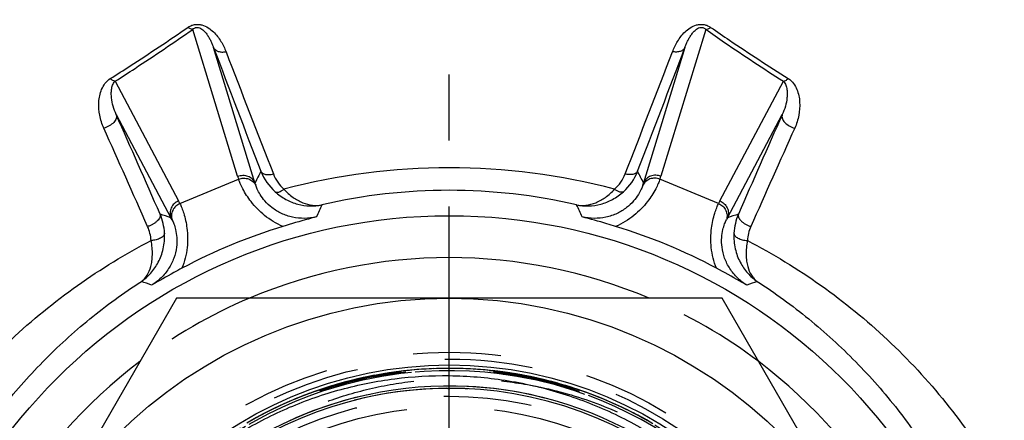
# Model space of a CAD drawing. Header units: millimetres. Extents: x 402 to 598, y 400 to 600.
# Tile 5 of 7: x 468 to 541, y 526 to 556. Entities that reach past the tile are written whole.
import ezdxf

# ---------------------------------------------------------------- set-up
doc = ezdxf.new("R2010")
doc.units = ezdxf.units.MM
doc.header["$LTSCALE"] = 65.185185
doc.linetypes.add('CENTER', pattern=[0.6, 0.375, -0.075, 0.075, -0.075])
doc.linetypes.add('HIDDEN', pattern=[0.2, 0.1, -0.1])
for name, color, linetype in [('ACHSEN_S', 7, 'CONTINUOUS'), ('FASEN', 7, 'CONTINUOUS'), ('FLAECHEN', 7, 'CONTINUOUS'), ('KONST.EL_MIT_GEO', 7, 'CONTINUOUS')]:
    doc.layers.add(name, color=color, linetype=linetype)

msp = doc.modelspace()

# ---------------------------------------------------------------- linework, layer by layer
at = {"layer": 'ACHSEN_S', "color": 2, "linetype": 'CENTER'}
msp.add_line((500, 400), (500, 600), dxfattribs=at)
at = {"layer": 'FASEN', "color": 7, "linetype": 'Continuous'}
msp.add_circle((500, 500), 41.105, dxfattribs=at)
for start, end in [(67.08509, 112.91491), (127.08509, 172.91491), (7.08509, 52.91491)]:
    msp.add_arc((500, 500), 38, start, end, dxfattribs=at)
at = {"layer": 'FASEN', "color": 8, "linetype": 'HIDDEN'}
for start, end in [(112.91491, 127.08509), (52.91491, 67.08509)]:
    msp.add_arc((500, 500), 38, start, end, dxfattribs=at)
at = {"layer": 'FLAECHEN', "color": 8, "linetype": 'HIDDEN'}
for radius in [29.805, 26.95]:
    msp.add_circle((500, 500), radius, dxfattribs=at)
at = {"layer": 'KONST.EL_MIT_GEO', "color": 7, "linetype": 'Continuous'}
for p, q in [((484.329, 544.019), (481.001, 554.891)), ((518.999, 554.891), (515.671, 544.019)), ((485.612, 543.534), (482.545, 553.551)), ((517.455, 553.551), (514.388, 543.534)), ((475.258, 551.048), (479.955, 542.207)), ((520.045, 542.207), (524.742, 551.048)), ((475.339, 548.584), (479.391, 540.957)), ((520.609, 540.957), (524.661, 548.584)), ((480.058, 542.003), (484.4, 543.801)), ((519.942, 542.003), (515.6, 543.801)), ((479.793, 535), (459.585, 500)), ((520.207, 535), (479.793, 535)), ((540.415, 500), (520.207, 535))]:
    msp.add_line(p, q, dxfattribs=at)
at = {"layer": 'KONST.EL_MIT_GEO', "color": 8, "linetype": 'HIDDEN'}
for p, q in [((495.017, 529.39), (494.44, 529.286)), ((495.558, 529.476), (494.98, 529.383)), ((496.101, 529.553), (495.522, 529.471)), ((496.644, 529.62), (496.065, 529.548)), ((497.19, 529.676), (496.61, 529.616)), ((497.736, 529.723), (497.155, 529.673)), ((498.282, 529.759), (497.702, 529.72)), ((498.83, 529.786), (498.249, 529.758)), ((499.377, 529.802), (498.797, 529.785)), ((499.925, 529.809), (499.346, 529.802)), ((500.473, 529.805), (499.894, 529.809)), ((501.021, 529.792), (500.443, 529.806)), ((501.569, 529.768), (500.992, 529.793)), ((502.116, 529.734), (501.54, 529.769)), ((502.662, 529.69), (502.087, 529.736)), ((503.207, 529.636), (502.634, 529.692)), ((503.752, 529.572), (503.18, 529.639)), ((504.295, 529.498), (503.725, 529.575)), ((504.836, 529.414), (504.269, 529.502)), ((505.376, 529.32), (504.811, 529.418)), ((491.812, 528.662), (491.246, 528.495)), ((492.34, 528.808), (491.772, 528.651)), ((492.871, 528.944), (492.301, 528.798)), ((493.404, 529.07), (492.832, 528.934)), ((493.94, 529.186), (493.366, 529.061)), ((494.477, 529.293), (493.902, 529.179)), ((505.914, 529.216), (505.352, 529.325)), ((506.45, 529.103), (505.891, 529.221)), ((506.984, 528.979), (506.428, 529.108)), ((507.516, 528.846), (506.962, 528.985)), ((508.045, 528.703), (507.495, 528.851)), ((508.571, 528.55), (508.024, 528.709)), ((489.687, 527.968), (489.104, 527.746)), ((490.203, 528.153), (489.615, 527.941)), ((490.723, 528.329), (490.129, 528.127)), ((491.246, 528.495), (490.646, 528.303)), ((499.418, 528.324), (499.424, 528.324)), ((499.428, 528.324), (499.434, 528.324)), ((499.897, 528.33), (499.953, 528.33)), ((499.926, 528.33), (499.96, 528.33)), ((499.953, 528.33), (500, 528.33)), ((499.96, 528.33), (499.988, 528.33)), ((499.988, 528.33), (499.996, 528.33)), ((499.996, 528.33), (500, 528.33)), ((499.997, 528.33), (500, 528.33)), ((500, 528.33), (500.004, 528.33)), ((500, 528.33), (500.047, 528.33)), ((500, 528.33), (500.018, 528.33)), ((500.577, 528.324), (500.582, 528.324)), ((500.577, 528.324), (500.582, 528.324)), ((500.577, 528.324), (500.582, 528.324)), ((509.094, 528.388), (508.551, 528.556)), ((509.615, 528.216), (509.076, 528.394)), ((510.132, 528.034), (509.597, 528.222)), ((510.645, 527.843), (510.114, 528.041)), ((488.159, 527.356), (487.595, 527.105)), ((488.665, 527.57), (488.094, 527.328)), ((489.174, 527.774), (488.597, 527.542)), ((511.155, 527.643), (510.629, 527.85)), ((511.662, 527.433), (511.14, 527.649)), ((512.164, 527.214), (511.647, 527.44)), ((512.662, 526.986), (512.15, 527.221)), ((486.667, 526.661), (486.124, 526.382)), ((487.16, 526.902), (486.61, 526.632)), ((487.658, 527.134), (487.1, 526.873)), ((513.156, 526.749), (512.649, 526.992)), ((513.646, 526.502), (513.143, 526.755)), ((514.131, 526.247), (513.634, 526.509)), ((485.695, 526.152), (485.166, 525.856)), ((486.179, 526.411), (485.643, 526.124)), ((514.611, 525.983), (514.119, 526.253)), ((515.086, 525.71), (514.6, 525.989))]:
    msp.add_line(p, q, dxfattribs=at)
for points in [[(514.761, 525.898), (514.284, 526.164), (513.802, 526.421), (513.315, 526.67), (512.824, 526.91), (512.328, 527.14), (511.829, 527.362), (511.325, 527.574), (510.818, 527.777), (510.307, 527.97), (509.792, 528.155), (509.274, 528.329), (508.754, 528.495), (508.23, 528.65), (507.703, 528.797), (507.174, 528.933), (506.642, 529.06), (506.108, 529.176), (505.573, 529.284), (505.035, 529.381), (504.495, 529.468), (503.954, 529.546), (503.412, 529.613), (502.869, 529.671), (502.324, 529.718), (501.779, 529.756), (501.233, 529.783), (500.687, 529.801), (500.14, 529.809), (499.594, 529.806), (499.048, 529.794), (498.502, 529.771), (497.956, 529.739), (497.411, 529.696), (496.867, 529.644), (496.324, 529.582), (495.783, 529.509), (495.242, 529.427), (494.704, 529.335), (494.167, 529.233), (493.632, 529.121), (493.099, 528.999), (492.569, 528.868), (492.041, 528.727), (491.515, 528.576), (490.993, 528.416), (490.473, 528.246), (489.957, 528.066), (489.444, 527.878), (488.935, 527.679), (488.43, 527.472), (487.928, 527.255), (487.43, 527.029), (486.937, 526.794), (486.448, 526.55), (485.963, 526.297), (485.484, 526.036), (485.009, 525.765)], [(505.214, 529.35), (504.675, 529.44), (504.134, 529.521), (503.592, 529.592), (503.049, 529.653), (502.505, 529.704), (501.96, 529.744), (501.415, 529.775), (500.869, 529.796), (500.322, 529.807), (499.776, 529.808), (499.229, 529.799), (498.683, 529.78), (498.137, 529.751), (497.592, 529.712), (497.048, 529.662), (496.505, 529.603), (495.963, 529.534), (495.422, 529.455), (494.883, 529.366), (494.345, 529.268), (493.809, 529.159), (493.276, 529.041), (492.745, 528.913), (492.216, 528.775), (491.69, 528.627), (491.166, 528.47)], [(514.919, 525.807), (514.443, 526.076), (513.963, 526.337), (513.477, 526.588), (512.988, 526.831), (512.494, 527.064), (511.995, 527.289), (511.493, 527.504), (510.987, 527.71), (510.477, 527.907), (509.964, 528.094), (509.447, 528.272), (508.927, 528.441), (508.404, 528.6), (507.879, 528.749), (507.35, 528.889), (506.819, 529.019), (506.286, 529.139), (505.751, 529.249), (505.214, 529.35)], [(491.286, 528.507), (490.764, 528.342), (490.244, 528.167), (489.728, 527.983), (489.215, 527.79), (488.706, 527.587), (488.201, 527.375), (487.7, 527.153), (487.203, 526.922), (486.71, 526.683), (486.222, 526.434), (485.738, 526.176), (485.26, 525.909)]]:
    msp.add_lwpolyline(points, dxfattribs=at)
at = {"layer": 'KONST.EL_MIT_GEO', "color": 7, "linetype": 'Continuous'}
for radius in [35, 30.062]:
    msp.add_circle((500, 500), radius, dxfattribs=at)
at = {"layer": 'KONST.EL_MIT_GEO', "color": 8, "linetype": 'HIDDEN'}
for radius in [31, 30.5, 29.733, 27.75, 26.95]:
    msp.add_circle((500, 500), radius, dxfattribs=at)
at = {"layer": 'KONST.EL_MIT_GEO', "color": 7, "linetype": 'Continuous'}
for centre, radius, start, end in [((1517.57, 944.547), 1106.415, 200.694787, 201.20281), ((-587.664, 971.381), 1181.469, 338.813327, 339.289077), ((1495.366, 940.494), 1083.468, 200.941985, 201.454933), ((-563.937, 967.088), 1157.015, 338.56137, 339.041712), ((-887.677, -56.64), 1491.344, 23.633376, 23.942792), ((1834.496, -33.198), 1433.227, 156.050935, 156.372897), ((-859.282, -52.368), 1462.425, 23.907865, 24.219992), ((1807.268, -29.14), 1405.46, 155.773682, 156.098461), ((490.047, 545.769), 5.98, 197.01758, 199.21476), ((614.048, 477.88), 144.243, 152.54269, 152.92511), ((489.792, 545.858), 4.017, 201.44576, 227.98504), ((489.749, 545.279), 2.978, 201.36761, 228.0725), ((500, 496.501), 48.144, 75.27121, 104.72879), ((510.251, 545.279), 2.978, 311.9275, 338.63239), ((510.208, 545.858), 4.017, 312.01496, 338.55424), ((385.437, 477.615), 144.823, 27.07566, 27.45655), ((509.953, 545.769), 5.98, 340.78524, 342.98242), ((490.434, 544.896), 5.011, 195.78263, 197.92775), ((509.566, 544.896), 5.011, 342.07225, 344.21737), ((500, 501.154), 41.829, 76.96363, 103.03637), ((474.674, 539.402), 5.98, 25.78524, 27.98242), ((601.687, 490.284), 122.527, 155.08328, 155.54048), ((398.549, 490.392), 122.267, 24.45903, 24.9172), ((525.326, 539.402), 5.98, 152.01758, 154.21476), ((434.895, 403.396), 144.579, 72.07539, 72.4097), ((474.832, 539.591), 4.091, 3.141, 23.37005), ((564.955, 403.864), 144.087, 107.58973, 107.92518), ((525.168, 539.591), 4.091, 156.62995, 176.859), ((474.905, 539.078), 3.02, 3.5811, 23.96169), ((475.018, 538.511), 5.011, 27.07225, 29.21737), ((499.879, 500.291), 41.837, 106.95472, 118.04528), ((500.121, 500.291), 41.837, 61.95472, 73.04528), ((524.982, 538.511), 5.011, 150.78263, 152.92775), ((525.095, 539.078), 3.02, 156.03831, 176.4189), ((434.744, 420.624), 123.168, 69.46059, 69.83597), ((565.256, 420.624), 123.168, 110.16403, 110.53941), ((500, 500), 28.501, 49.46152, 230.56656), ((500, 500), 28.33, 259.14725, 225.11055)]:
    msp.add_arc(centre, radius, start, end, dxfattribs=at)
at = {"layer": 'KONST.EL_MIT_GEO', "color": 8, "linetype": 'HIDDEN'}
for centre, radius, start, end in [((500, 500), 29.638, 152.99362, 152.95391), ((500, 500), 29.638, 240.63487, 152.99361), ((500, 500), 28.501, 49.46152, 318.32021), ((500, 500), 28.33, 91.15764, 133.9427), ((500, 499.998), 28.332, 90.69684, 91.1765), ((500, 500.003), 28.327, 90.15052, 91.16441), ((500, 500.004), 28.326, 90.00009, 91.16452), ((500, 500.009), 28.321, 90.00003, 90.69686), ((500, 500.015), 28.315, 90, 90.17486), ((500, 500.004), 28.326, 88.82382, 89.99991), ((500, 499.992), 28.338, 87.1619, 88.83222)]:
    msp.add_arc(centre, radius, start, end, dxfattribs=at)
at = {"layer": 'KONST.EL_MIT_GEO', "color": 7, "linetype": 'Continuous'}
for points, knots in [([(474.898, 551.247), (475.39, 551.559), (477.322, 552.796), (479.233, 554.067), (480.641, 555.04)], [0, 0, 0, 0, 0.253964, 1, 1, 1, 1]), ([(475.258, 551.048), (475.75, 551.365), (477.683, 552.618), (479.593, 553.906), (481.001, 554.891)], [0, 0, 0, 0, 0.254011, 1, 1, 1, 1]), ([(480.641, 555.04), (480.711, 555.088), (480.865, 555.175), (481.125, 555.254), (481.406, 555.271), (481.765, 555.21), (482.158, 555.025), (482.538, 554.718), (482.845, 554.376), (483.178, 553.895), (483.367, 553.504), (483.469, 553.238)], [0, 0, 0, 0, 0.066125, 0.13691, 0.210655, 0.283625, 0.41947, 0.544493, 0.662971, 0.77753, 1, 1, 1, 1]), ([(481.001, 554.891), (480.942, 554.897), (480.814, 554.934), (480.7, 555), (480.641, 555.04)], [0, 0, 0, 0, 0.456816, 1, 1, 1, 1]), ([(481.001, 554.891), (481.038, 554.93), (481.108, 554.986), (481.223, 555.033), (481.362, 555.049), (481.524, 555.007), (481.72, 554.89), (481.905, 554.716), (482.08, 554.492), (482.224, 554.262), (482.348, 554.029), (482.455, 553.792), (482.517, 553.632), (482.545, 553.551)], [0, 0, 0, 0, 0.068443, 0.109637, 0.155818, 0.242031, 0.314691, 0.44202, 0.559584, 0.672634, 0.783145, 0.892081, 1, 1, 1, 1]), ([(516.531, 553.238), (516.633, 553.504), (516.822, 553.895), (517.155, 554.376), (517.462, 554.718), (517.842, 555.025), (518.235, 555.21), (518.594, 555.271), (518.875, 555.254), (519.135, 555.175), (519.289, 555.088), (519.359, 555.04)], [0, 0, 0, 0, 0.22247, 0.337029, 0.455507, 0.58053, 0.716375, 0.789345, 0.86309, 0.933875, 1, 1, 1, 1]), ([(517.455, 553.551), (517.483, 553.632), (517.545, 553.792), (517.652, 554.029), (517.776, 554.262), (517.92, 554.492), (518.095, 554.716), (518.28, 554.89), (518.476, 555.007), (518.638, 555.049), (518.777, 555.033), (518.892, 554.986), (518.962, 554.93), (518.999, 554.891)], [0, 0, 0, 0, 0.107919, 0.216855, 0.327366, 0.440416, 0.55798, 0.685309, 0.757969, 0.844182, 0.890363, 0.931557, 1, 1, 1, 1]), ([(518.999, 554.891), (519.058, 554.897), (519.186, 554.934), (519.3, 555), (519.359, 555.04)], [0, 0, 0, 0, 0.456816, 1, 1, 1, 1]), ([(518.999, 554.891), (519.463, 554.567), (521.358, 553.257), (523.281, 551.988), (524.742, 551.048)], [0, 0, 0, 0, 0.245731, 1, 1, 1, 1]), ([(519.359, 555.04), (519.823, 554.719), (521.718, 553.426), (523.641, 552.174), (525.102, 551.247)], [0, 0, 0, 0, 0.245779, 1, 1, 1, 1]), ([(482.545, 553.551), (482.576, 553.485), (482.677, 553.36), (482.901, 553.246), (483.175, 553.201), (483.37, 553.218), (483.469, 553.238)], [0, 0, 0, 0, 0.209783, 0.44362, 0.708807, 1, 1, 1, 1]), ([(517.455, 553.551), (517.424, 553.485), (517.323, 553.36), (517.099, 553.246), (516.825, 553.201), (516.63, 553.218), (516.531, 553.238)], [0, 0, 0, 0, 0.209784, 0.44362, 0.708807, 1, 1, 1, 1]), ([(474.416, 547.579), (474.279, 547.883), (474.08, 548.517), (474.019, 549.341), (474.103, 549.984), (474.245, 550.455), (474.492, 550.904), (474.747, 551.151), (474.898, 551.247)], [0, 0, 0, 0, 0.251634, 0.495702, 0.616938, 0.739157, 0.865031, 1, 1, 1, 1]), ([(475.258, 551.048), (475.197, 551.06), (475.068, 551.115), (474.956, 551.197), (474.898, 551.247)], [0, 0, 0, 0, 0.444426, 1, 1, 1, 1]), ([(524.742, 551.048), (524.803, 551.06), (524.932, 551.115), (525.044, 551.197), (525.102, 551.247)], [0, 0, 0, 0, 0.444425, 1, 1, 1, 1]), ([(525.102, 551.247), (525.253, 551.151), (525.508, 550.904), (525.755, 550.455), (525.897, 549.984), (525.981, 549.341), (525.92, 548.517), (525.721, 547.883), (525.584, 547.579)], [0, 0, 0, 0, 0.134969, 0.260843, 0.383062, 0.504298, 0.748366, 1, 1, 1, 1]), ([(475.339, 548.584), (475.246, 548.783), (475.096, 549.189), (474.991, 549.717), (474.966, 550.137), (474.985, 550.451), (475.057, 550.769), (475.172, 550.971), (475.258, 551.048)], [0, 0, 0, 0, 0.254925, 0.500885, 0.621892, 0.742633, 0.865466, 1, 1, 1, 1]), ([(524.742, 551.048), (524.828, 550.971), (524.943, 550.769), (525.015, 550.451), (525.034, 550.137), (525.009, 549.717), (524.904, 549.189), (524.754, 548.783), (524.661, 548.584)], [0, 0, 0, 0, 0.134534, 0.257367, 0.378108, 0.499115, 0.745075, 1, 1, 1, 1]), ([(475.339, 548.584), (475.354, 548.542), (475.368, 548.447), (475.339, 548.299), (475.265, 548.149), (475.106, 547.946), (474.825, 547.731), (474.558, 547.618), (474.416, 547.579)], [0, 0, 0, 0, 0.089557, 0.187808, 0.298818, 0.423349, 0.703677, 1, 1, 1, 1]), ([(524.661, 548.584), (524.646, 548.542), (524.632, 548.447), (524.661, 548.299), (524.735, 548.149), (524.894, 547.946), (525.175, 547.731), (525.442, 547.618), (525.584, 547.579)], [0, 0, 0, 0, 0.089557, 0.187808, 0.298818, 0.42335, 0.703677, 1, 1, 1, 1]), ([(484.329, 544.019), (484.449, 544.067), (484.707, 544.12), (485.091, 544.054), (485.417, 543.854), (485.564, 543.646), (485.612, 543.534)], [0, 0, 0, 0, 0.256601, 0.509932, 0.757474, 1, 1, 1, 1]), ([(486.053, 544.389), (486.066, 544.362), (486.103, 544.308), (486.18, 544.243), (486.279, 544.194), (486.442, 544.147), (486.681, 544.136), (486.875, 544.168), (486.976, 544.194)], [0, 0, 0, 0, 0.091435, 0.189321, 0.297211, 0.416848, 0.690393, 1, 1, 1, 1]), ([(513.947, 544.389), (513.934, 544.362), (513.897, 544.308), (513.82, 544.243), (513.721, 544.194), (513.558, 544.147), (513.319, 544.136), (513.125, 544.168), (513.024, 544.194)], [0, 0, 0, 0, 0.091435, 0.189321, 0.297211, 0.416848, 0.690393, 1, 1, 1, 1]), ([(515.671, 544.019), (515.551, 544.067), (515.293, 544.12), (514.909, 544.054), (514.583, 543.854), (514.436, 543.646), (514.388, 543.534)], [0, 0, 0, 0, 0.256601, 0.509932, 0.757474, 1, 1, 1, 1]), ([(484.4, 543.801), (484.517, 543.849), (484.767, 543.902), (485.142, 543.845), (485.465, 543.658), (485.615, 543.461), (485.666, 543.354)], [0, 0, 0, 0, 0.256598, 0.509781, 0.757306, 1, 1, 1, 1]), ([(487.679, 540.31), (487.191, 540.513), (486.321, 541.044), (485.352, 542.045), (484.809, 542.888), (484.533, 543.46), (484.438, 543.697), (484.4, 543.801)], [0, 0, 0, 0, 0.322702, 0.612659, 0.844013, 0.932171, 1, 1, 1, 1]), ([(490.156, 541.016), (489.869, 540.947), (489.278, 540.873), (488.394, 540.96), (487.572, 541.237), (486.88, 541.659), (486.359, 542.148), (486.009, 542.619), (485.794, 543.016), (485.699, 543.254), (485.666, 543.354)], [0, 0, 0, 0, 0.160043, 0.319864, 0.477342, 0.625862, 0.755961, 0.861828, 0.942785, 1, 1, 1, 1]), ([(514.334, 543.354), (514.301, 543.254), (514.206, 543.016), (513.991, 542.619), (513.641, 542.148), (513.12, 541.659), (512.428, 541.237), (511.606, 540.96), (510.722, 540.873), (510.131, 540.947), (509.844, 541.016)], [0, 0, 0, 0, 0.057215, 0.138172, 0.244039, 0.374138, 0.522658, 0.680136, 0.839957, 1, 1, 1, 1]), ([(515.6, 543.801), (515.562, 543.697), (515.467, 543.46), (515.191, 542.888), (514.648, 542.045), (513.679, 541.044), (512.809, 540.513), (512.321, 540.31)], [0, 0, 0, 0, 0.067829, 0.155987, 0.387341, 0.677298, 1, 1, 1, 1]), ([(515.6, 543.801), (515.483, 543.849), (515.233, 543.902), (514.858, 543.845), (514.535, 543.658), (514.385, 543.461), (514.334, 543.354)], [0, 0, 0, 0, 0.256598, 0.509781, 0.757306, 1, 1, 1, 1]), ([(487.103, 542.873), (487.136, 542.85), (487.204, 542.832), (487.297, 542.837), (487.414, 542.863), (487.574, 542.935), (487.696, 543.016), (487.76, 543.064)], [0, 0, 0, 0, 0.170042, 0.272813, 0.39021, 0.669212, 1, 1, 1, 1]), ([(487.103, 542.873), (487.347, 542.654), (487.879, 542.28), (488.765, 541.93), (489.674, 541.797), (490.275, 541.846), (490.565, 541.904)], [0, 0, 0, 0, 0.264765, 0.517992, 0.761935, 1, 1, 1, 1]), ([(487.76, 543.064), (487.963, 542.839), (488.393, 542.45), (489.118, 542.045), (489.852, 541.851), (490.338, 541.863), (490.565, 541.904)], [0, 0, 0, 0, 0.287315, 0.546116, 0.78086, 1, 1, 1, 1]), ([(509.435, 541.904), (509.662, 541.863), (510.148, 541.851), (510.882, 542.045), (511.607, 542.45), (512.037, 542.839), (512.24, 543.064)], [0, 0, 0, 0, 0.21914, 0.453884, 0.712685, 1, 1, 1, 1]), ([(509.435, 541.904), (509.725, 541.846), (510.326, 541.797), (511.235, 541.93), (512.121, 542.28), (512.653, 542.654), (512.897, 542.873)], [0, 0, 0, 0, 0.238065, 0.482008, 0.735235, 1, 1, 1, 1]), ([(512.897, 542.873), (512.864, 542.85), (512.796, 542.832), (512.703, 542.837), (512.586, 542.863), (512.426, 542.935), (512.304, 543.016), (512.24, 543.064)], [0, 0, 0, 0, 0.170042, 0.272813, 0.39021, 0.669212, 1, 1, 1, 1]), ([(479.955, 542.207), (479.836, 542.157), (479.617, 542.011), (479.392, 541.694), (479.302, 541.321), (479.346, 541.07), (479.391, 540.957)], [0, 0, 0, 0, 0.256601, 0.509932, 0.757474, 1, 1, 1, 1]), ([(480.058, 542.003), (479.943, 541.954), (479.728, 541.815), (479.503, 541.509), (479.407, 541.149), (479.44, 540.904), (479.48, 540.791)], [0, 0, 0, 0, 0.256598, 0.509781, 0.757306, 1, 1, 1, 1]), ([(480.058, 542.003), (480.106, 541.902), (480.206, 541.667), (480.415, 541.068), (480.627, 540.088), (480.65, 538.695), (480.41, 537.704), (480.209, 537.216)], [0, 0, 0, 0, 0.067829, 0.155987, 0.387341, 0.677298, 1, 1, 1, 1]), ([(519.791, 537.216), (519.59, 537.704), (519.35, 538.695), (519.373, 540.088), (519.585, 541.068), (519.794, 541.667), (519.894, 541.902), (519.942, 542.003)], [0, 0, 0, 0, 0.322702, 0.612659, 0.844013, 0.932171, 1, 1, 1, 1]), ([(519.942, 542.003), (520.057, 541.954), (520.272, 541.815), (520.497, 541.509), (520.593, 541.149), (520.56, 540.904), (520.52, 540.791)], [0, 0, 0, 0, 0.256598, 0.509781, 0.757306, 1, 1, 1, 1]), ([(520.045, 542.207), (520.164, 542.157), (520.383, 542.011), (520.608, 541.694), (520.698, 541.321), (520.654, 541.07), (520.609, 540.957)], [0, 0, 0, 0, 0.256601, 0.509932, 0.757474, 1, 1, 1, 1]), ([(478.588, 541.214), (478.6, 541.179), (478.608, 541.097), (478.572, 540.971), (478.495, 540.841), (478.402, 540.736), (478.312, 540.654), (478.206, 540.57), (478.06, 540.474), (477.869, 540.378), (477.733, 540.327), (477.664, 540.305)], [0, 0, 0, 0, 0.079486, 0.170451, 0.277709, 0.401817, 0.469609, 0.540611, 0.689949, 0.844908, 1, 1, 1, 1]), ([(521.412, 541.214), (521.4, 541.179), (521.392, 541.097), (521.428, 540.971), (521.505, 540.841), (521.598, 540.736), (521.688, 540.654), (521.794, 540.57), (521.94, 540.474), (522.131, 540.378), (522.267, 540.327), (522.336, 540.305)], [0, 0, 0, 0, 0.079486, 0.170451, 0.277709, 0.401817, 0.469609, 0.540611, 0.689949, 0.844908, 1, 1, 1, 1]), ([(479.48, 540.791), (479.528, 540.697), (479.628, 540.462), (479.757, 540.03), (479.842, 539.449), (479.82, 538.735), (479.629, 537.946), (479.243, 537.17), (478.68, 536.483), (478.21, 536.117), (477.958, 535.963)], [0, 0, 0, 0, 0.057215, 0.138172, 0.244039, 0.374138, 0.522658, 0.680136, 0.839957, 1, 1, 1, 1]), ([(490.156, 541.016), (489.959, 540.965), (489.13, 540.743), (488.306, 540.501), (487.679, 540.31)], [0, 0, 0, 0, 0.23693, 1, 1, 1, 1]), ([(512.321, 540.31), (512.104, 540.376), (511.282, 540.624), (510.455, 540.857), (509.844, 541.016)], [0, 0, 0, 0, 0.264449, 1, 1, 1, 1]), ([(522.042, 535.963), (521.79, 536.117), (521.32, 536.483), (520.757, 537.17), (520.371, 537.946), (520.18, 538.735), (520.158, 539.449), (520.243, 540.03), (520.372, 540.462), (520.472, 540.697), (520.52, 540.791)], [0, 0, 0, 0, 0.160043, 0.319864, 0.477342, 0.625862, 0.755961, 0.861828, 0.942785, 1, 1, 1, 1]), ([(477.201, 536.244), (477.457, 536.419), (477.938, 536.843), (478.503, 537.663), (478.875, 538.675), (478.938, 539.426), (478.917, 539.815)], [0, 0, 0, 0, 0.225034, 0.460939, 0.716412, 1, 1, 1, 1]), ([(478.917, 539.815), (478.916, 539.781), (478.899, 539.71), (478.836, 539.611), (478.74, 539.52), (478.565, 539.407), (478.287, 539.307), (478.046, 539.273), (477.919, 539.267)], [0, 0, 0, 0, 0.083687, 0.176845, 0.283727, 0.405503, 0.687457, 1, 1, 1, 1]), ([(521.083, 539.815), (521.062, 539.426), (521.125, 538.675), (521.497, 537.663), (522.062, 536.843), (522.543, 536.419), (522.799, 536.244)], [0, 0, 0, 0, 0.283588, 0.539061, 0.774966, 1, 1, 1, 1]), ([(521.083, 539.815), (521.084, 539.781), (521.101, 539.71), (521.164, 539.611), (521.26, 539.52), (521.435, 539.407), (521.713, 539.307), (521.954, 539.273), (522.081, 539.267)], [0, 0, 0, 0, 0.083687, 0.176845, 0.283727, 0.405503, 0.687457, 1, 1, 1, 1]), ([(459.587, 521.993), (460.672, 523.833), (463.104, 527.346), (467.448, 532.033), (472.394, 536.068), (476.031, 538.285), (477.919, 539.267)], [0, 0, 0, 0, 0.25126, 0.500639, 0.749657, 1, 1, 1, 1]), ([(477.201, 536.244), (477.282, 536.303), (477.436, 536.442), (477.705, 536.795), (477.889, 537.246), (477.992, 537.763), (478.039, 538.407), (477.987, 538.918), (477.919, 539.267)], [0, 0, 0, 0, 0.092282, 0.189136, 0.40665, 0.532633, 0.672622, 1, 1, 1, 1]), ([(522.081, 539.267), (522.013, 538.918), (521.961, 538.407), (522.008, 537.763), (522.111, 537.246), (522.295, 536.795), (522.564, 536.442), (522.718, 536.303), (522.799, 536.244)], [0, 0, 0, 0, 0.327378, 0.467367, 0.59335, 0.810864, 0.907718, 1, 1, 1, 1]), ([(522.081, 539.267), (523.969, 538.285), (527.606, 536.068), (532.552, 532.033), (536.896, 527.346), (539.328, 523.833), (540.413, 521.993)], [0, 0, 0, 0, 0.250343, 0.499361, 0.74874, 1, 1, 1, 1]), ([(480.209, 537.216), (480.008, 537.109), (479.252, 536.703), (478.502, 536.283), (477.958, 535.963)], [0, 0, 0, 0, 0.26445, 1, 1, 1, 1]), ([(522.042, 535.963), (521.867, 536.066), (521.123, 536.496), (520.37, 536.908), (519.791, 537.216)], [0, 0, 0, 0, 0.23693, 1, 1, 1, 1]), ([(464.052, 522.846), (464.889, 524.193), (466.706, 526.789), (469.835, 530.349), (473.329, 533.536), (475.878, 535.39), (477.201, 536.244)], [0, 0, 0, 0, 0.251546, 0.501262, 0.750304, 1, 1, 1, 1]), ([(522.799, 536.244), (524.122, 535.39), (526.671, 533.536), (530.165, 530.349), (533.294, 526.789), (535.111, 524.193), (535.948, 522.846)], [0, 0, 0, 0, 0.249696, 0.498738, 0.748454, 1, 1, 1, 1]), ([(473.594, 513.458), (474.219, 514.653), (475.636, 516.959), (478.212, 520.094), (481.192, 522.848), (484.52, 525.168), (488.136, 527.011), (491.97, 528.34), (495.949, 529.13), (498.652, 529.286), (500, 529.27)], [0, 0, 0, 0, 0.125001, 0.250002, 0.375002, 0.500002, 0.625002, 0.750002, 0.875001, 1, 1, 1, 1]), ([(500, 529.27), (501.382, 529.254), (503.457, 529.083), (506.175, 528.564), (508.849, 527.853), (512.086, 526.61), (515.719, 524.583), (519.026, 522.06), (521.94, 519.091), (524.401, 515.737), (526.357, 512.065), (527.768, 508.152), (528.603, 504.076), (528.843, 499.923), (528.484, 495.778), (527.531, 491.729), (526.258, 488.502), (524.968, 486.054), (523.505, 483.707), (522.217, 482.069), (521.286, 481.048)], [0, 0, 0, 0, 0.062496, 0.093764, 0.125032, 0.187528, 0.250023, 0.312519, 0.375014, 0.43751, 0.500005, 0.5625, 0.624994, 0.687489, 0.749983, 0.812477, 0.874971, 0.906239, 0.937506, 1, 1, 1, 1])]:
    msp.add_open_spline(points, degree=3, knots=knots, dxfattribs=at)
at = {"layer": 'KONST.EL_MIT_GEO', "color": 8, "linetype": 'HIDDEN'}
for points, knots in [([(480.139, 520.441), (480.968, 521.288), (482.734, 522.879), (485.657, 524.917), (488.81, 526.578), (492.144, 527.837), (495.607, 528.676), (499.148, 529.085), (502.711, 529.057), (505.067, 528.749), (506.231, 528.524)], [0, 0, 0, 0, 0.124998, 0.249997, 0.374997, 0.499996, 0.624997, 0.749997, 0.874998, 1, 1, 1, 1]), ([(506.231, 528.524), (507.734, 528.234), (510.699, 527.415), (514.897, 525.507), (518.746, 522.969), (521.021, 520.898), (522.07, 519.783)], [0, 0, 0, 0, 0.249997, 0.499996, 0.749997, 1, 1, 1, 1])]:
    msp.add_open_spline(points, degree=3, knots=knots, dxfattribs=at)

doc.saveas('drawing.dxf')
